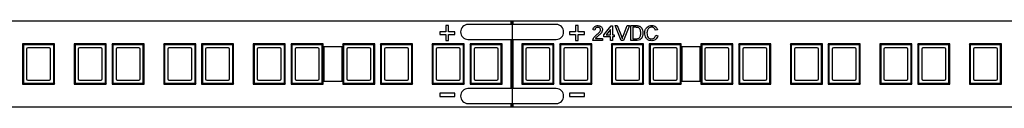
# Paper-space layout '_Vorderseite' of a CAD drawing. Header units: millimetres. Extents: x -89 to 250, y -5 to 5.
# Tile 2 of 3: x 82 to 168, y -4 to 4. Entities that reach past the tile are written whole.
import ezdxf

# ---------------------------------------------------------------- set-up
doc = ezdxf.new("R2010")
doc.units = ezdxf.units.MM

psp = doc.layouts.new('_Vorderseite')

# ---------------------------------------------------------------- linework, layer by layer
at = {"color": 7, "linetype": 'Continuous', "lineweight": 25}
for p, q in [((250, 3.75), (5, 3.75)), ((128.85, 3.45), (121.15, 3.45)), ((124.9, 3.75), (124.9, 3.45)), ((125, 3.75), (125, -3.75)), ((125.1, 3.45), (125.1, 3.75)), ((118.689, 2.819), (118.689, 2.588)), ((119.228, 2.819), (118.689, 2.819)), ((118.689, 2.588), (119.228, 2.588)), ((119.228, 3.358), (119.228, 2.819)), ((119.458, 3.358), (119.228, 3.358)), ((119.228, 2.588), (119.228, 2.05)), ((119.458, 2.819), (119.458, 3.358)), ((119.997, 2.819), (119.458, 2.819)), ((119.458, 2.588), (119.997, 2.588)), ((119.458, 2.05), (119.458, 2.588)), ((119.997, 2.588), (119.997, 2.819)), ((130.003, 2.819), (130.003, 2.588)), ((130.542, 2.819), (130.003, 2.819)), ((130.003, 2.588), (130.542, 2.588)), ((130.542, 3.358), (130.542, 2.819)), ((130.772, 3.358), (130.542, 3.358)), ((130.542, 2.588), (130.542, 2.05)), ((130.772, 2.819), (130.772, 3.358)), ((131.311, 2.819), (130.772, 2.819)), ((130.772, 2.588), (131.311, 2.588)), ((130.772, 2.05), (130.772, 2.588)), ((131.311, 2.588), (131.311, 2.819)), ((132.233, 2.967), (132.067, 2.983)), ((133.017, 2.533), (133.633, 3.333)), ((133.583, 3.002), (133.222, 2.533)), ((133.583, 2.533), (133.583, 3.002)), ((133.633, 3.333), (133.75, 3.333)), ((133.75, 3.333), (133.75, 2.533)), ((134.509, 2.05), (133.985, 3.35)), ((133.985, 3.35), (134.183, 3.35)), ((134.183, 3.35), (134.537, 2.418)), ((134.679, 2.418), (135.033, 3.35)), ((135.232, 3.35), (134.708, 2.05)), ((135.033, 3.35), (135.232, 3.35)), ((135.35, 2.05), (135.35, 3.35)), ((135.35, 3.35), (135.795, 3.35)), ((135.797, 3.2), (135.533, 3.2)), ((135.533, 3.2), (135.533, 2.2)), ((137.683, 2.989), (137.5, 2.949)), ((82.346, 1.68), (82.276, 1.75)), ((85.076, 1.75), (82.276, 1.75)), ((82.276, 1.75), (82.276, -1.75)), ((85.006, 1.68), (85.076, 1.75)), ((85.076, -1.75), (85.076, 1.75)), ((86.856, 1.68), (86.786, 1.75)), ((89.586, 1.75), (86.786, 1.75)), ((86.786, 1.75), (86.786, -1.75)), ((89.516, 1.68), (89.586, 1.75)), ((89.586, -1.75), (89.586, 1.75)), ((90.156, 1.68), (90.086, 1.75)), ((92.886, 1.75), (90.086, 1.75)), ((90.086, 1.75), (90.086, -1.75)), ((92.816, 1.68), (92.886, 1.75)), ((92.886, -1.75), (92.886, 1.75)), ((94.666, 1.68), (94.596, 1.75)), ((97.396, 1.75), (94.596, 1.75)), ((94.596, 1.75), (94.596, -1.75)), ((97.326, 1.68), (97.396, 1.75)), ((97.396, -1.75), (97.396, 1.75)), ((97.966, 1.68), (97.896, 1.75)), ((100.696, 1.75), (97.896, 1.75)), ((97.896, 1.75), (97.896, -1.75)), ((100.626, 1.68), (100.696, 1.75)), ((100.696, -1.75), (100.696, 1.75)), ((102.476, 1.68), (102.406, 1.75)), ((105.206, 1.75), (102.406, 1.75)), ((102.406, 1.75), (102.406, -1.75)), ((105.136, 1.68), (105.206, 1.75)), ((105.206, -1.75), (105.206, 1.75)), ((105.776, 1.68), (105.706, 1.75)), ((108.506, 1.75), (105.706, 1.75)), ((105.706, 1.75), (105.706, -1.75)), ((108.436, 1.68), (108.506, 1.75)), ((108.506, -1.75), (108.506, 1.75)), ((110.286, 1.68), (110.216, 1.75)), ((113.016, 1.75), (110.216, 1.75)), ((110.216, 1.75), (110.216, -1.75)), ((112.946, 1.68), (113.016, 1.75)), ((113.016, -1.75), (113.016, 1.75)), ((113.586, 1.68), (113.516, 1.75)), ((116.316, 1.75), (113.516, 1.75)), ((113.516, 1.75), (113.516, -1.75)), ((116.246, 1.68), (116.316, 1.75)), ((116.316, -1.75), (116.316, 1.75)), ((118.096, 1.68), (118.026, 1.75)), ((120.826, 1.75), (118.026, 1.75)), ((118.026, 1.75), (118.026, -1.75)), ((119.228, 2.05), (119.458, 2.05)), ((120.756, 1.68), (120.826, 1.75)), ((120.826, -1.75), (120.826, 1.75)), ((121.15, 2.15), (128.85, 2.15)), ((121.396, 1.68), (121.326, 1.75)), ((124.126, 1.75), (121.326, 1.75)), ((121.326, 1.75), (121.326, -1.75)), ((124.056, 1.68), (124.126, 1.75)), ((124.126, -1.75), (124.126, 1.75)), ((124.9, 2.15), (124.9, -2.15)), ((125.1, -2.15), (125.1, 2.15)), ((125.926, 1.68), (125.856, 1.75)), ((128.656, 1.75), (125.856, 1.75)), ((125.856, 1.75), (125.856, -1.75)), ((128.586, 1.68), (128.656, 1.75)), ((128.656, -1.75), (128.656, 1.75)), ((129.226, 1.68), (129.156, 1.75)), ((129.156, 1.75), (129.156, -1.75)), ((131.956, 1.75), (129.156, 1.75)), ((130.542, 2.05), (130.772, 2.05)), ((131.886, 1.68), (131.956, 1.75)), ((131.956, -1.75), (131.956, 1.75)), ((132.9, 2.05), (132.05, 2.05)), ((132.264, 2.217), (132.9, 2.217)), ((132.9, 2.217), (132.9, 2.05)), ((133.017, 2.367), (133.017, 2.533)), ((133.583, 2.367), (133.017, 2.367)), ((133.222, 2.533), (133.583, 2.533)), ((133.583, 2.05), (133.583, 2.367)), ((133.75, 2.05), (133.583, 2.05)), ((133.736, 1.68), (133.666, 1.75)), ((136.466, 1.75), (133.666, 1.75)), ((133.666, 1.75), (133.666, -1.75)), ((133.75, 2.533), (133.917, 2.533)), ((133.917, 2.367), (133.75, 2.367)), ((133.75, 2.367), (133.75, 2.05)), ((133.917, 2.533), (133.917, 2.367)), ((134.708, 2.05), (134.509, 2.05)), ((135.816, 2.05), (135.35, 2.05)), ((135.533, 2.2), (135.801, 2.2)), ((136.396, 1.68), (136.466, 1.75)), ((136.466, -1.75), (136.466, 1.75)), ((137.036, 1.68), (136.966, 1.75)), ((136.966, 1.75), (136.966, -1.75)), ((139.766, 1.75), (136.966, 1.75)), ((137.533, 2.509), (137.717, 2.466)), ((139.696, 1.68), (139.766, 1.75)), ((139.766, -1.75), (139.766, 1.75)), ((141.546, 1.68), (141.476, 1.75)), ((141.476, 1.75), (141.476, -1.75)), ((144.276, 1.75), (141.476, 1.75)), ((144.206, 1.68), (144.276, 1.75)), ((144.276, -1.75), (144.276, 1.75)), ((144.846, 1.68), (144.776, 1.75)), ((147.576, 1.75), (144.776, 1.75)), ((144.776, 1.75), (144.776, -1.75)), ((147.506, 1.68), (147.576, 1.75)), ((147.576, -1.75), (147.576, 1.75)), ((149.356, 1.68), (149.286, 1.75)), ((152.086, 1.75), (149.286, 1.75)), ((149.286, 1.75), (149.286, -1.75)), ((152.016, 1.68), (152.086, 1.75)), ((152.086, -1.75), (152.086, 1.75)), ((152.656, 1.68), (152.586, 1.75)), ((155.386, 1.75), (152.586, 1.75)), ((152.586, 1.75), (152.586, -1.75)), ((155.316, 1.68), (155.386, 1.75)), ((155.386, -1.75), (155.386, 1.75)), ((157.166, 1.68), (157.096, 1.75)), ((157.096, 1.75), (157.096, -1.75)), ((159.896, 1.75), (157.096, 1.75)), ((159.826, 1.68), (159.896, 1.75)), ((159.896, -1.75), (159.896, 1.75)), ((160.466, 1.68), (160.396, 1.75)), ((160.396, 1.75), (160.396, -1.75)), ((163.196, 1.75), (160.396, 1.75)), ((163.126, 1.68), (163.196, 1.75)), ((163.196, -1.75), (163.196, 1.75)), ((164.976, 1.68), (164.906, 1.75)), ((164.906, 1.75), (164.906, -1.75)), ((167.706, 1.75), (164.906, 1.75)), ((167.636, 1.68), (167.706, 1.75)), ((167.706, -1.75), (167.706, 1.75)), ((85.006, 1.68), (82.346, 1.68)), ((82.346, 1.68), (82.346, -1.68)), ((82.626, 1.3), (82.626, -1.3)), ((84.626, 1.4), (82.726, 1.4)), ((84.726, -1.3), (84.726, 1.3)), ((85.006, -1.68), (85.006, 1.68)), ((86.856, 1.68), (86.856, -1.68)), ((89.516, 1.68), (86.856, 1.68)), ((87.136, 1.3), (87.136, -1.3)), ((89.136, 1.4), (87.236, 1.4)), ((89.236, -1.3), (89.236, 1.3)), ((89.516, -1.68), (89.516, 1.68)), ((90.156, 1.68), (90.156, -1.68)), ((92.816, 1.68), (90.156, 1.68)), ((90.436, 1.3), (90.436, -1.3)), ((92.436, 1.4), (90.536, 1.4)), ((92.536, -1.3), (92.536, 1.3)), ((92.816, -1.68), (92.816, 1.68)), ((94.666, 1.68), (94.666, -1.68)), ((97.326, 1.68), (94.666, 1.68)), ((94.946, 1.3), (94.946, -1.3)), ((96.946, 1.4), (95.046, 1.4)), ((97.046, -1.3), (97.046, 1.3)), ((97.326, -1.68), (97.326, 1.68)), ((97.966, 1.68), (97.966, -1.68)), ((100.626, 1.68), (97.966, 1.68)), ((98.246, 1.3), (98.246, -1.3)), ((100.246, 1.4), (98.346, 1.4)), ((100.346, -1.3), (100.346, 1.3)), ((100.626, -1.68), (100.626, 1.68)), ((105.136, 1.68), (102.476, 1.68)), ((102.476, 1.68), (102.476, -1.68)), ((102.756, 1.3), (102.756, -1.3)), ((104.756, 1.4), (102.856, 1.4)), ((104.856, -1.3), (104.856, 1.3)), ((105.136, -1.68), (105.136, 1.68)), ((108.436, 1.68), (105.776, 1.68)), ((105.776, 1.68), (105.776, -1.68)), ((106.056, 1.3), (106.056, -1.3)), ((108.056, 1.4), (106.156, 1.4)), ((108.156, -1.3), (108.156, 1.3)), ((108.436, -1.68), (108.436, 1.68)), ((110.175, 1.5), (108.575, 1.5)), ((108.575, 1.5), (108.575, -1.5)), ((110.175, -1.5), (110.175, 1.5)), ((112.946, 1.68), (110.286, 1.68)), ((110.286, 1.68), (110.286, -1.68)), ((110.566, 1.3), (110.566, -1.3)), ((112.566, 1.4), (110.666, 1.4)), ((112.666, -1.3), (112.666, 1.3)), ((112.946, -1.68), (112.946, 1.68)), ((116.246, 1.68), (113.586, 1.68)), ((113.586, 1.68), (113.586, -1.68)), ((113.866, 1.3), (113.866, -1.3)), ((115.866, 1.4), (113.966, 1.4)), ((115.966, -1.3), (115.966, 1.3)), ((116.246, -1.68), (116.246, 1.68)), ((120.756, 1.68), (118.096, 1.68)), ((118.096, 1.68), (118.096, -1.68)), ((118.376, 1.3), (118.376, -1.3)), ((120.376, 1.4), (118.476, 1.4)), ((120.476, -1.3), (120.476, 1.3)), ((120.756, -1.68), (120.756, 1.68)), ((124.056, 1.68), (121.396, 1.68)), ((121.396, 1.68), (121.396, -1.68)), ((121.676, 1.3), (121.676, -1.3)), ((123.676, 1.4), (121.776, 1.4)), ((123.776, -1.3), (123.776, 1.3)), ((124.056, -1.68), (124.056, 1.68)), ((128.586, 1.68), (125.926, 1.68)), ((125.926, 1.68), (125.926, -1.68)), ((126.206, 1.3), (126.206, -1.3)), ((128.206, 1.4), (126.306, 1.4)), ((128.306, -1.3), (128.306, 1.3)), ((128.586, -1.68), (128.586, 1.68)), ((129.226, 1.68), (129.226, -1.68)), ((131.886, 1.68), (129.226, 1.68)), ((129.506, 1.3), (129.506, -1.3)), ((131.506, 1.4), (129.606, 1.4)), ((131.606, -1.3), (131.606, 1.3)), ((131.886, -1.68), (131.886, 1.68)), ((133.736, 1.68), (133.736, -1.68)), ((136.396, 1.68), (133.736, 1.68)), ((134.016, 1.3), (134.016, -1.3)), ((136.016, 1.4), (134.116, 1.4)), ((136.116, -1.3), (136.116, 1.3)), ((136.396, -1.68), (136.396, 1.68)), ((137.036, 1.68), (137.036, -1.68)), ((139.696, 1.68), (137.036, 1.68)), ((137.316, 1.3), (137.316, -1.3)), ((139.316, 1.4), (137.416, 1.4)), ((139.416, -1.3), (139.416, 1.3)), ((139.696, -1.68), (139.696, 1.68)), ((139.825, 1.5), (139.825, -1.5)), ((141.425, 1.5), (139.825, 1.5)), ((141.425, -1.5), (141.425, 1.5)), ((141.546, 1.68), (141.546, -1.68)), ((144.206, 1.68), (141.546, 1.68)), ((141.826, 1.3), (141.826, -1.3)), ((143.826, 1.4), (141.926, 1.4)), ((143.926, -1.3), (143.926, 1.3)), ((144.206, -1.68), (144.206, 1.68)), ((144.846, 1.68), (144.846, -1.68)), ((147.506, 1.68), (144.846, 1.68)), ((145.126, 1.3), (145.126, -1.3)), ((147.126, 1.4), (145.226, 1.4)), ((147.226, -1.3), (147.226, 1.3)), ((147.506, -1.68), (147.506, 1.68)), ((149.356, 1.68), (149.356, -1.68)), ((152.016, 1.68), (149.356, 1.68)), ((149.636, 1.3), (149.636, -1.3)), ((151.636, 1.4), (149.736, 1.4)), ((151.736, -1.3), (151.736, 1.3)), ((152.016, -1.68), (152.016, 1.68)), ((155.316, 1.68), (152.656, 1.68)), ((152.656, 1.68), (152.656, -1.68)), ((152.936, 1.3), (152.936, -1.3)), ((154.936, 1.4), (153.036, 1.4)), ((155.036, -1.3), (155.036, 1.3)), ((155.316, -1.68), (155.316, 1.68)), ((157.166, 1.68), (157.166, -1.68)), ((159.826, 1.68), (157.166, 1.68)), ((157.446, 1.3), (157.446, -1.3)), ((159.446, 1.4), (157.546, 1.4)), ((159.546, -1.3), (159.546, 1.3)), ((159.826, -1.68), (159.826, 1.68)), ((160.466, 1.68), (160.466, -1.68)), ((163.126, 1.68), (160.466, 1.68)), ((160.746, 1.3), (160.746, -1.3)), ((162.746, 1.4), (160.846, 1.4)), ((162.846, -1.3), (162.846, 1.3)), ((163.126, -1.68), (163.126, 1.68)), ((164.976, 1.68), (164.976, -1.68)), ((167.636, 1.68), (164.976, 1.68)), ((165.256, 1.3), (165.256, -1.3)), ((167.256, 1.4), (165.356, 1.4)), ((167.356, -1.3), (167.356, 1.3)), ((167.636, -1.68), (167.636, 1.68)), ((82.346, -1.68), (82.276, -1.75)), ((82.346, -1.68), (85.006, -1.68)), ((82.726, -1.4), (84.626, -1.4)), ((85.006, -1.68), (85.076, -1.75)), ((86.856, -1.68), (86.786, -1.75)), ((86.856, -1.68), (89.516, -1.68)), ((87.236, -1.4), (89.136, -1.4)), ((89.516, -1.68), (89.586, -1.75)), ((90.156, -1.68), (90.086, -1.75)), ((90.156, -1.68), (92.816, -1.68)), ((90.536, -1.4), (92.436, -1.4)), ((92.816, -1.68), (92.886, -1.75)), ((94.666, -1.68), (94.596, -1.75)), ((94.666, -1.68), (97.326, -1.68)), ((95.046, -1.4), (96.946, -1.4)), ((97.326, -1.68), (97.396, -1.75)), ((97.966, -1.68), (97.896, -1.75)), ((97.966, -1.68), (100.626, -1.68)), ((98.346, -1.4), (100.246, -1.4)), ((100.626, -1.68), (100.696, -1.75)), ((102.476, -1.68), (102.406, -1.75)), ((102.476, -1.68), (105.136, -1.68)), ((102.856, -1.4), (104.756, -1.4)), ((105.136, -1.68), (105.206, -1.75)), ((105.776, -1.68), (105.706, -1.75)), ((105.776, -1.68), (108.436, -1.68)), ((106.156, -1.4), (108.056, -1.4)), ((108.436, -1.68), (108.506, -1.75)), ((108.575, -1.5), (110.175, -1.5)), ((110.286, -1.68), (110.216, -1.75)), ((110.286, -1.68), (112.946, -1.68)), ((110.666, -1.4), (112.566, -1.4)), ((112.946, -1.68), (113.016, -1.75)), ((113.586, -1.68), (113.516, -1.75)), ((113.586, -1.68), (116.246, -1.68)), ((113.966, -1.4), (115.866, -1.4)), ((116.246, -1.68), (116.316, -1.75)), ((118.096, -1.68), (118.026, -1.75)), ((118.096, -1.68), (120.756, -1.68)), ((118.476, -1.4), (120.376, -1.4)), ((120.756, -1.68), (120.826, -1.75)), ((121.396, -1.68), (121.326, -1.75)), ((121.396, -1.68), (124.056, -1.68)), ((121.776, -1.4), (123.676, -1.4)), ((124.056, -1.68), (124.126, -1.75)), ((125.926, -1.68), (125.856, -1.75)), ((125.926, -1.68), (128.586, -1.68)), ((126.306, -1.4), (128.206, -1.4)), ((128.586, -1.68), (128.656, -1.75)), ((129.226, -1.68), (129.156, -1.75)), ((129.226, -1.68), (131.886, -1.68)), ((129.606, -1.4), (131.506, -1.4)), ((131.886, -1.68), (131.956, -1.75)), ((133.736, -1.68), (133.666, -1.75)), ((133.736, -1.68), (136.396, -1.68)), ((134.116, -1.4), (136.016, -1.4)), ((136.396, -1.68), (136.466, -1.75)), ((137.036, -1.68), (136.966, -1.75)), ((137.036, -1.68), (139.696, -1.68)), ((137.416, -1.4), (139.316, -1.4)), ((139.696, -1.68), (139.766, -1.75)), ((139.825, -1.5), (141.425, -1.5)), ((141.546, -1.68), (141.476, -1.75)), ((141.546, -1.68), (144.206, -1.68)), ((141.926, -1.4), (143.826, -1.4)), ((144.206, -1.68), (144.276, -1.75)), ((144.846, -1.68), (144.776, -1.75)), ((144.846, -1.68), (147.506, -1.68)), ((145.226, -1.4), (147.126, -1.4)), ((147.506, -1.68), (147.576, -1.75)), ((149.356, -1.68), (149.286, -1.75)), ((149.356, -1.68), (152.016, -1.68)), ((149.736, -1.4), (151.636, -1.4)), ((152.016, -1.68), (152.086, -1.75)), ((152.656, -1.68), (152.586, -1.75)), ((152.656, -1.68), (155.316, -1.68)), ((153.036, -1.4), (154.936, -1.4)), ((155.316, -1.68), (155.386, -1.75)), ((157.166, -1.68), (157.096, -1.75)), ((157.166, -1.68), (159.826, -1.68)), ((157.546, -1.4), (159.446, -1.4)), ((159.826, -1.68), (159.896, -1.75)), ((160.466, -1.68), (160.396, -1.75)), ((160.466, -1.68), (163.126, -1.68)), ((160.846, -1.4), (162.746, -1.4)), ((163.126, -1.68), (163.196, -1.75)), ((164.976, -1.68), (164.906, -1.75)), ((164.976, -1.68), (167.636, -1.68)), ((165.356, -1.4), (167.256, -1.4)), ((167.636, -1.68), (167.706, -1.75)), ((82.276, -1.75), (85.076, -1.75)), ((86.786, -1.75), (89.586, -1.75)), ((90.086, -1.75), (92.886, -1.75)), ((94.596, -1.75), (97.396, -1.75)), ((97.896, -1.75), (100.696, -1.75)), ((102.406, -1.75), (105.206, -1.75)), ((105.706, -1.75), (108.506, -1.75)), ((110.216, -1.75), (113.016, -1.75)), ((113.516, -1.75), (116.316, -1.75)), ((118.026, -1.75), (120.826, -1.75)), ((120, -2.549), (118.69, -2.549)), ((118.69, -2.549), (118.69, -2.85)), ((120, -2.85), (120, -2.549)), ((128.85, -2.15), (121.15, -2.15)), ((121.326, -1.75), (124.126, -1.75)), ((125.856, -1.75), (128.656, -1.75)), ((129.156, -1.75), (131.956, -1.75)), ((130, -2.549), (130, -2.85)), ((131.31, -2.549), (130, -2.549)), ((131.31, -2.85), (131.31, -2.549)), ((133.666, -1.75), (136.466, -1.75)), ((136.966, -1.75), (139.766, -1.75)), ((141.476, -1.75), (144.276, -1.75)), ((144.776, -1.75), (147.576, -1.75)), ((149.286, -1.75), (152.086, -1.75)), ((152.586, -1.75), (155.386, -1.75)), ((157.096, -1.75), (159.896, -1.75)), ((160.396, -1.75), (163.196, -1.75)), ((164.906, -1.75), (167.706, -1.75)), ((118.69, -2.85), (120, -2.85)), ((130, -2.85), (131.31, -2.85)), ((5, -3.75), (250, -3.75)), ((121.15, -3.45), (128.85, -3.45)), ((124.9, -3.45), (124.9, -3.75)), ((125.1, -3.75), (125.1, -3.45))]:
    psp.add_line(p, q, dxfattribs=at)
for centre, radius, start, end in [((121.15, 2.8), 0.65, 90, 270), ((128.85, 2.8), 0.65, 270, 90), ((82.726, 1.3), 0.1, 90, 180), ((84.626, 1.3), 0.1, 360, 90), ((87.236, 1.3), 0.1, 90, 180), ((89.136, 1.3), 0.1, 0, 90), ((90.536, 1.3), 0.1, 90, 180), ((92.436, 1.3), 0.1, 360, 90), ((95.046, 1.3), 0.1, 90, 180), ((96.946, 1.3), 0.1, 0, 90), ((98.346, 1.3), 0.1, 90, 180), ((100.246, 1.3), 0.1, 360, 90), ((102.856, 1.3), 0.1, 90, 180), ((104.756, 1.3), 0.1, 0, 90), ((106.156, 1.3), 0.1, 90, 180), ((108.056, 1.3), 0.1, 360, 90), ((110.666, 1.3), 0.1, 90, 180), ((112.566, 1.3), 0.1, 0, 90), ((113.966, 1.3), 0.1, 90, 180), ((115.866, 1.3), 0.1, 360, 90), ((118.476, 1.3), 0.1, 90, 180), ((120.376, 1.3), 0.1, 360, 90), ((121.776, 1.3), 0.1, 90, 180), ((123.676, 1.3), 0.1, 360, 90), ((126.306, 1.3), 0.1, 90, 180), ((128.206, 1.3), 0.1, 360, 90), ((129.606, 1.3), 0.1, 90, 180), ((131.506, 1.3), 0.1, 360, 90), ((134.116, 1.3), 0.1, 90, 180), ((136.016, 1.3), 0.1, 0, 90), ((137.416, 1.3), 0.1, 90, 180), ((139.316, 1.3), 0.1, 0, 90), ((141.926, 1.3), 0.1, 90, 180), ((143.826, 1.3), 0.1, 360, 90), ((145.226, 1.3), 0.1, 90, 180), ((147.126, 1.3), 0.1, 360, 90), ((149.736, 1.3), 0.1, 90, 180), ((151.636, 1.3), 0.1, 0, 90), ((153.036, 1.3), 0.1, 90, 180), ((154.936, 1.3), 0.1, 0, 90), ((157.546, 1.3), 0.1, 90, 180), ((159.446, 1.3), 0.1, 360, 90), ((160.846, 1.3), 0.1, 90, 180), ((162.746, 1.3), 0.1, 360, 90), ((165.356, 1.3), 0.1, 90, 180), ((167.256, 1.3), 0.1, 0, 90), ((82.726, -1.3), 0.1, 180, 270), ((84.626, -1.3), 0.1, 270, 360), ((87.236, -1.3), 0.1, 180, 270), ((89.136, -1.3), 0.1, 270, 0), ((90.536, -1.3), 0.1, 180, 270), ((92.436, -1.3), 0.1, 270, 0), ((95.046, -1.3), 0.1, 180, 270), ((96.946, -1.3), 0.1, 270, 0), ((98.346, -1.3), 0.1, 180, 270), ((100.246, -1.3), 0.1, 270, 360), ((102.856, -1.3), 0.1, 180, 270), ((104.756, -1.3), 0.1, 270, 0), ((106.156, -1.3), 0.1, 180, 270), ((108.056, -1.3), 0.1, 270, 360), ((110.666, -1.3), 0.1, 180, 270), ((112.566, -1.3), 0.1, 270, 0), ((113.966, -1.3), 0.1, 180, 270), ((115.866, -1.3), 0.1, 270, 0), ((118.476, -1.3), 0.1, 180, 270), ((120.376, -1.3), 0.1, 270, 360), ((121.776, -1.3), 0.1, 180, 270), ((123.676, -1.3), 0.1, 270, 360), ((126.306, -1.3), 0.1, 180, 270), ((128.206, -1.3), 0.1, 270, 360), ((129.606, -1.3), 0.1, 180, 270), ((131.506, -1.3), 0.1, 270, 360), ((134.116, -1.3), 0.1, 180, 270), ((136.016, -1.3), 0.1, 270, 360), ((137.416, -1.3), 0.1, 180, 270), ((139.316, -1.3), 0.1, 270, 0), ((141.926, -1.3), 0.1, 180, 270), ((143.826, -1.3), 0.1, 270, 360), ((145.226, -1.3), 0.1, 180, 270), ((147.126, -1.3), 0.1, 270, 360), ((149.736, -1.3), 0.1, 180, 270), ((151.636, -1.3), 0.1, 270, 0), ((153.036, -1.3), 0.1, 180, 270), ((154.936, -1.3), 0.1, 270, 0), ((157.546, -1.3), 0.1, 180, 270), ((159.446, -1.3), 0.1, 270, 0), ((160.846, -1.3), 0.1, 180, 270), ((162.746, -1.3), 0.1, 270, 360), ((165.356, -1.3), 0.1, 180, 270), ((167.256, -1.3), 0.1, 270, 0), ((121.15, -2.8), 0.65, 90, 270), ((128.85, -2.8), 0.65, 270, 90)]:
    psp.add_arc(centre, radius, start, end, dxfattribs=at)
for points, knots in [([(132.067, 2.983), (132.076, 3.041), (132.095, 3.156), (132.207, 3.284), (132.347, 3.343), (132.438, 3.348), (132.483, 3.35)], [0, 0, 0, 0, 0.280235, 0.558893, 0.779132, 1, 1, 1, 1]), ([(132.48, 3.2), (132.444, 3.197), (132.372, 3.192), (132.286, 3.134), (132.239, 3.051), (132.235, 2.995), (132.233, 2.967)], [0, 0, 0, 0, 0.28041, 0.559489, 0.779375, 1, 1, 1, 1]), ([(132.367, 2.536), (132.45, 2.607), (132.566, 2.706), (132.694, 2.861), (132.709, 2.947), (132.717, 2.99)], [0, 0, 0, 0, 0.561313, 0.781386, 1, 1, 1, 1]), ([(132.717, 2.99), (132.712, 3.023), (132.703, 3.089), (132.636, 3.159), (132.558, 3.195), (132.506, 3.198), (132.48, 3.2)], [0, 0, 0, 0, 0.27908, 0.558612, 0.779043, 1, 1, 1, 1]), ([(132.483, 3.35), (132.54, 3.346), (132.653, 3.338), (132.789, 3.248), (132.871, 3.125), (132.879, 3.036), (132.883, 2.991)], [0, 0, 0, 0, 0.280482, 0.559644, 0.779749, 1, 1, 1, 1]), ([(132.883, 2.991), (132.875, 2.929), (132.857, 2.805), (132.717, 2.625), (132.596, 2.521), (132.523, 2.458)], [0, 0, 0, 0, 0.278741, 0.558834, 1, 1, 1, 1]), ([(135.795, 3.35), (135.838, 3.35), (135.915, 3.35), (135.991, 3.337), (136.024, 3.331)], [0, 0, 0, 0, 0.560174, 1, 1, 1, 1]), ([(136.012, 3.173), (135.972, 3.183), (135.902, 3.2), (135.829, 3.2), (135.797, 3.2)], [0, 0, 0, 0, 0.5592546, 1, 1, 1, 1]), ([(136.417, 2.707), (136.41, 2.612), (136.397, 2.423), (136.265, 2.178), (136.04, 2.059), (135.891, 2.053), (135.816, 2.05)], [0, 0, 0, 0, 0.28084, 0.559952, 0.779068, 1, 1, 1, 1]), ([(136.233, 2.71), (136.227, 2.813), (136.219, 2.957), (136.115, 3.112), (136.046, 3.153), (136.012, 3.173)], [0, 0, 0, 0, 0.55915, 0.78004, 1, 1, 1, 1]), ([(136.024, 3.331), (136.063, 3.32), (136.132, 3.301), (136.188, 3.257), (136.213, 3.238)], [0, 0, 0, 0, 0.5598465, 1, 1, 1, 1]), ([(136.108, 2.292), (136.152, 2.364), (136.23, 2.493), (136.232, 2.643), (136.233, 2.71)], [0, 0, 0, 0, 0.5574522, 1, 1, 1, 1]), ([(136.213, 3.238), (136.252, 3.199), (136.328, 3.119), (136.402, 2.934), (136.411, 2.793), (136.417, 2.707)], [0, 0, 0, 0, 0.279769, 0.559929, 1, 1, 1, 1]), ([(136.583, 2.71), (136.59, 2.803), (136.604, 2.991), (136.749, 3.22), (136.962, 3.346), (137.109, 3.36), (137.182, 3.367)], [0, 0, 0, 0, 0.280492, 0.55957, 0.779615, 1, 1, 1, 1]), ([(137.186, 2.033), (137.089, 2.04), (136.894, 2.055), (136.689, 2.252), (136.599, 2.484), (136.589, 2.634), (136.583, 2.71)], [0, 0, 0, 0, 0.279955, 0.558088, 0.778912, 1, 1, 1, 1]), ([(137.173, 3.217), (137.127, 3.214), (137.036, 3.207), (136.913, 3.137), (136.787, 2.978), (136.775, 2.821), (136.767, 2.71)], [0, 0, 0, 0, 0.187223, 0.373906, 0.560736, 1, 1, 1, 1]), ([(136.767, 2.71), (136.77, 2.641), (136.778, 2.501), (136.853, 2.315), (137.004, 2.202), (137.114, 2.19), (137.169, 2.183)], [0, 0, 0, 0, 0.281245, 0.560716, 0.780138, 1, 1, 1, 1]), ([(137.5, 2.949), (137.486, 2.99), (137.457, 3.071), (137.376, 3.163), (137.274, 3.211), (137.207, 3.215), (137.173, 3.217)], [0, 0, 0, 0, 0.280553, 0.559739, 0.779654, 1, 1, 1, 1]), ([(137.182, 3.367), (137.246, 3.362), (137.373, 3.353), (137.529, 3.258), (137.634, 3.13), (137.667, 3.036), (137.683, 2.989)], [0, 0, 0, 0, 0.280081, 0.559449, 0.779549, 1, 1, 1, 1]), ([(132.05, 2.05), (132.05, 2.072), (132.051, 2.111), (132.063, 2.149), (132.067, 2.166)], [0, 0, 0, 0, 0.559956, 1, 1, 1, 1]), ([(132.067, 2.166), (132.089, 2.216), (132.126, 2.299), (132.208, 2.396), (132.284, 2.469), (132.34, 2.514), (132.367, 2.536)], [0, 0, 0, 0, 0.339411, 0.559525, 0.779752, 1, 1, 1, 1]), ([(132.523, 2.458), (132.492, 2.432), (132.441, 2.39), (132.37, 2.331), (132.311, 2.279), (132.28, 2.237), (132.264, 2.217)], [0, 0, 0, 0, 0.340038, 0.560063, 0.78009, 1, 1, 1, 1]), ([(134.537, 2.418), (134.552, 2.379), (134.577, 2.31), (134.599, 2.239), (134.608, 2.208)], [0, 0, 0, 0, 0.559998, 1, 1, 1, 1]), ([(134.608, 2.208), (134.62, 2.248), (134.642, 2.319), (134.668, 2.388), (134.679, 2.418)], [0, 0, 0, 0, 0.5599723, 1, 1, 1, 1]), ([(135.801, 2.2), (135.864, 2.2), (135.977, 2.2), (136.068, 2.264), (136.108, 2.292)], [0, 0, 0, 0, 0.561861, 1, 1, 1, 1]), ([(137.169, 2.183), (137.219, 2.188), (137.319, 2.198), (137.471, 2.308), (137.51, 2.433), (137.533, 2.509)], [0, 0, 0, 0, 0.280711, 0.560905, 1, 1, 1, 1]), ([(137.717, 2.466), (137.695, 2.4), (137.652, 2.267), (137.515, 2.122), (137.35, 2.044), (137.241, 2.037), (137.186, 2.033)], [0, 0, 0, 0, 0.280256, 0.559546, 0.779589, 1, 1, 1, 1])]:
    psp.add_open_spline(points, degree=3, knots=knots, dxfattribs=at)

doc.saveas('drawing.dxf')
